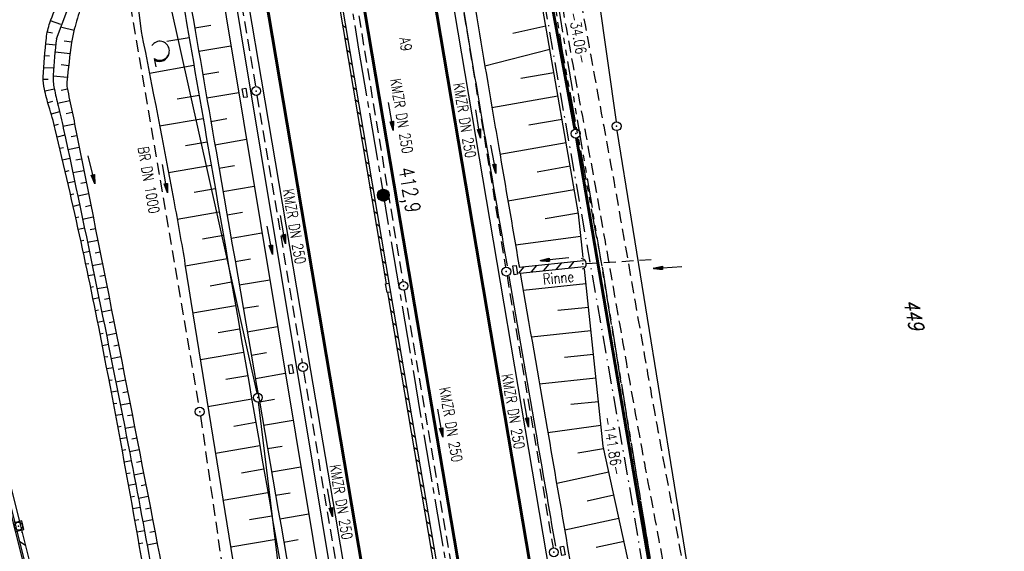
# Model space of a CAD drawing. Extents: x 447045 to 447634, y 442020 to 443192.
# Tile 37 of 82: x 447335 to 447501, y 442346 to 442436. Entities that reach past the tile are written whole.
import ezdxf
from ezdxf.enums import TextEntityAlignment as Align

# ---------------------------------------------------------------- set-up
doc = ezdxf.new("R2010")
doc.units = 0
doc.header["$LTSCALE"] = 2
doc.header["$MEASUREMENT"] = 0
for name, pattern in [('ACHSE', [5.5, 4, -0.5, 0.5, -0.5]), ('AUSGEZOGEN', [0]), ('BAB-FM2', [2.6, 1.5, -0.5, 0.1, -0.5]), ('GESTRICH-X2', [1.5, 1, -0.5]), ('PHANTOMX2', [5, 2.5, -0.5, 0.5, -0.5, 0.5, -0.5])]:
    doc.linetypes.add(name, pattern=pattern)
doc.layers.get('0').update_dxf_attribs({"linetype": 'AUSGEZOGEN'})
for name, color, linetype in [('206-ABSTAND', 8, 'AUSGEZOGEN'), ('206-FLSTNR', 8, 'AUSGEZOGEN'), ('206-GRENZL', 8, 'AUSGEZOGEN'), ('206-GRENZL-BAB', 7, 'AUSGEZOGEN'), ('206-GRENZP', 8, 'AUSGEZOGEN'), ('206-GRENZP-BAB', 7, 'AUSGEZOGEN'), ('ACHSETOP', 250, 'ACHSE'), ('BAB_FM', 5, 'BAB-FM2'), ('BOESCHG', 250, 'AUSGEZOGEN'), ('DB-Ingenieurbauwerke', 15, 'CONTINUOUS'), ('DURCHL', 200, 'GESTRICH-X2'), ('FBRTOP', 250, 'AUSGEZOGEN'), ('GRABEN', 250, 'AUSGEZOGEN'), ('HEKT_B', 250, 'CONTINUOUS'), ('KANAL', 7, 'GESTRICH-X2'), ('Lichtwellenleiter COLT', 46, 'PHANTOMX2'), ('Lichtwellenleiter GLH', 46, 'PHANTOMX2'), ('MULDE', 250, 'AUSGEZOGEN'), ('PFEIL', 7, 'CONTINUOUS'), ('PFEILTOP', 200, 'AUSGEZOGEN'), ('Rinne', 200, 'CONTINUOUS'), ('SCHLITZRINNE', 200, 'AUSGEZOGEN'), ('SCHRIFT', 7, 'AUSGEZOGEN'), ('SCHSYMBOL', 200, 'AUSGEZOGEN'), ('TEXTO', 4, 'CONTINUOUS'), ('WALD', 8, 'AUSGEZOGEN'), ('WEG', 250, 'GESTRICH-X2')]:
    doc.layers.add(name, color=color, linetype=linetype)
doc.styles.add('ROMANS', font='romans.shx', dxfattribs={"width": 0.8})

# ---------------------------------------------------------------- blocks, each defined once
blk = doc.blocks.new('*X15')
at = {"color": 0}
for p, q in [((212.23, 257.39), (213.24, 258.4)), ((212.24, 257.33), (213.31, 258.4)), ((212.24, 257.47), (213.17, 258.4)), ((212.24, 257.26), (213.37, 258.39)), ((212.24, 257.55), (213.09, 258.39)), ((212.25, 257.2), (213.43, 258.38)), ((212.26, 257.63), (213, 258.37)), ((212.27, 257.14), (213.49, 258.37)), ((212.28, 257.09), (213.55, 258.35)), ((212.29, 257.73), (212.9, 258.35)), ((212.3, 257.04), (213.6, 258.33)), ((212.32, 256.99), (213.65, 258.31)), ((212.34, 257.86), (212.78, 258.29)), ((212.35, 256.94), (213.69, 258.29)), ((212.37, 256.9), (213.74, 258.26)), ((212.4, 256.85), (213.78, 258.24)), ((212.43, 256.81), (213.83, 258.21)), ((212.46, 256.77), (213.86, 258.18)), ((212.49, 256.73), (213.9, 258.14)), ((212.53, 256.7), (213.94, 258.11)), ((212.56, 256.66), (213.97, 258.07)), ((212.6, 256.63), (214.01, 258.03)), ((212.64, 256.6), (214.04, 257.99)), ((212.68, 256.57), (214.07, 257.95)), ((212.73, 256.54), (214.09, 257.91)), ((212.77, 256.52), (214.12, 257.86)), ((212.82, 256.49), (214.14, 257.82)), ((212.87, 256.47), (214.16, 257.77)), ((212.92, 256.45), (214.18, 257.72)), ((212.97, 256.44), (214.2, 257.66)), ((213.03, 256.42), (214.21, 257.6)), ((213.09, 256.41), (214.22, 257.54)), ((213.16, 256.41), (214.23, 257.48)), ((213.22, 256.4), (214.23, 257.41)), ((213.3, 256.41), (214.23, 257.34)), ((213.38, 256.41), (214.22, 257.26)), ((213.46, 256.43), (214.2, 257.17)), ((213.56, 256.46), (214.18, 257.07)), ((213.69, 256.51), (214.12, 256.95))]:
    blk.add_line(p, q, dxfattribs=at)
blk = doc.blocks.new('SRMAST2')
at = {"color": 0}
blk.add_circle((0, 0), 0.999, dxfattribs=at)
blk.add_point((0, 0), dxfattribs=at)
blk.add_blockref('*X15', (-213.23, -257.4))
blk = doc.blocks.new('GST')
at = {"color": 0}
blk.add_circle((0, 0), 0.75, dxfattribs=at)
blk.add_point((0, 0), dxfattribs=at)
blk = doc.blocks.new('13')
blk.add_lwpolyline([(0.76, 1.22), (-0.75, 1.22), (-0.75, 1.8), (0.76, 1.8)], close=True)
at = {"rotation": 180}
blk.add_blockref('GST', (0, 0), dxfattribs=at)
blk = doc.blocks.new('10')
blk.add_blockref('GST', (0, 0))
blk = doc.blocks.new('PFEIL2')
at = {"color": 0}
for p, q in [((0.88, 0), (-2.4, -0.01)), ((0.88, -0.27), (0.88, 0.28)), ((0.88, 0.28), (2.43, 0.01)), ((0.91, 0.27), (0.88, 0.26)), ((0.97, 0.26), (0.88, 0.25)), ((1.02, 0.25), (0.88, 0.23)), ((1.07, 0.24), (0.88, 0.21)), ((1.13, 0.23), (0.88, 0.19)), ((1.18, 0.22), (0.88, 0.17)), ((1.24, 0.21), (0.88, 0.15)), ((1.29, 0.21), (0.88, 0.14)), ((1.34, 0.2), (0.88, 0.12)), ((1.4, 0.19), (0.88, 0.1)), ((1.45, 0.18), (0.88, 0.08)), ((1.51, 0.17), (0.88, 0.06)), ((1.56, 0.16), (0.88, 0.04)), ((1.61, 0.15), (0.88, 0.02)), ((1.67, 0.14), (0.88, 0.01)), ((1.72, 0.13), (0.88, -0.01)), ((1.78, 0.12), (0.88, -0.03)), ((1.83, 0.11), (0.88, -0.05)), ((1.88, 0.1), (0.88, -0.07)), ((1.94, 0.09), (0.88, -0.09)), ((2.05, 0.08), (0.88, -0.12)), ((1.99, 0.08), (0.88, -0.11)), ((2.1, 0.07), (0.88, -0.14)), ((2.15, 0.06), (0.88, -0.16)), ((2.21, 0.05), (0.88, -0.18)), ((2.26, 0.04), (0.88, -0.2)), ((2.32, 0.03), (0.88, -0.22)), ((2.37, 0.02), (0.88, -0.23)), ((2.42, 0.01), (0.88, -0.25)), ((2.43, 0.01), (0.88, -0.27))]:
    blk.add_line(p, q, dxfattribs=at)
blk = doc.blocks.new('LW')
at = {"color": 0}
blk.add_line((1.18, 0), (2.58, 0), dxfattribs=at)
for centre, radius, start, end in [((0.07, 1.19), 1.6, 312.7202, 226.7249), ((0.17, 1.08), 1.68, 321.1992, 68.9844), ((0.08, 1.13), 1.67, 319.2916, 65.2101)]:
    blk.add_arc(centre, radius, start, end, dxfattribs=at)
blk = doc.blocks.new('40')
at = {"color": 0}
blk.add_arc((0.02, 0.31), 0.91, 192.5363, 347.4637, dxfattribs=at)
blk.add_point((0, 0), dxfattribs=at)
blk = doc.blocks.new('20')
blk.add_lwpolyline([(-0.75, -0.75), (0.75, -0.75), (0.75, 0.75), (-0.75, 0.75)], close=True)
blk.add_circle((0, 0), 0.676)
blk.add_point((0, 0))

msp = doc.modelspace()

# ---------------------------------------------------------------- linework, layer by layer
at = {"layer": '206-GRENZL'}
for p, q in [((447429.5, 442462.6), (447435.7, 442418.51)), ((447458.32, 442278.34), (447435.92, 442417.03))]:
    msp.add_line(p, q, dxfattribs=at)
at = {"layer": '206-GRENZL-BAB', "flags": 128}
for points in [[(447340.95, 442525.76), (447375.11, 442372.74)], [(447388.91, 442259.99), (447375.36, 442371.27)]]:
    msp.add_lwpolyline(points, dxfattribs=at)
at = {"layer": '206-GRENZL-BAB', "const_width": 0.5, "flags": 128}
for points in [[(447422.86, 442449.27), (447428.76, 442417.26)], [(447429.03, 442415.78), (447447.62, 442307.02)]]:
    msp.add_lwpolyline(points, dxfattribs=at)
at = {"layer": 'ACHSETOP', "color": 0}
msp.add_lwpolyline([(447371.41, 442554.03), (447392.28, 442430.79), (447408.97, 442332.19), (447413.15, 442307.54)], dxfattribs=at)
at = {"layer": 'BAB_FM', "flags": 128}
msp.add_lwpolyline([(447287.85, 443084.34), (447299.24, 443047.47), (447314.2, 442998.98), (447327.56, 442950.02), (447335.27, 442919.51), (447350.59, 442849.2), (447359.25, 442799.96), (447367.9, 442750.71), (447376.25, 442701.41), (447385.1, 442652.2), (447393.45, 442602.9), (447401.9, 442553.62), (447411.24, 442504.49), (447420.3, 442457.34), (447421.02, 442453.41), (447429.32, 442406.13), (447437.97, 442356.88), (447446.12, 442307.55), (447457.49, 442233.3), (447461.15, 442208.57)], dxfattribs=at)
at = {"layer": 'BOESCHG'}
for p, q in [((447342.02, 442434.93), (447340.29, 442435.53)), ((447340.6, 442433.44), (447339.75, 442433.61)), ((447342.21, 442434.47), (447344.26, 442433.95)), ((447364.62, 442434.35), (447367.34, 442434.82)), ((447423.85, 442434.65), (447418.28, 442433.4)), ((447342.58, 442432.18), (447343.87, 442431.99)), ((447359.89, 442432.09), (447363.68, 442432.75)), ((447341.17, 442431.45), (447339.48, 442431.63)), ((447341.05, 442430.34), (447343.6, 442430.01)), ((447365.3, 442430.41), (447370.73, 442431.35)), ((447424.54, 442430.71), (447413.58, 442427.92)), ((447340.13, 442429.57), (447339.3, 442429.64)), ((447340.81, 442427.55), (447339.16, 442427.64)), ((447342.11, 442428.17), (447343.36, 442428.02)), ((447357, 442426.74), (447364.49, 442428.04)), ((447365.98, 442426.47), (447368.68, 442426.94)), ((447339.91, 442425.65), (447339.08, 442425.64)), ((447340.74, 442426.28), (447343.14, 442426.03)), ((447425.23, 442426.77), (447419.66, 442425.8)), ((447340.94, 442424.03), (447339.34, 442423.66)), ((447342.08, 442423.84), (447343.14, 442424.05)), ((447340.6, 442421.95), (447339.84, 442421.73)), ((447341.47, 442421.65), (447343.54, 442422.09)), ((447361.65, 442422.39), (447365.36, 442423.03)), ((447366.66, 442422.53), (447372.04, 442423.46)), ((447425.91, 442422.83), (447414.77, 442420.89)), ((447341.82, 442420.22), (447340.42, 442419.82)), ((447342.95, 442419.92), (447343.95, 442420.13)), ((447358.7, 442417.82), (447366.04, 442419.09)), ((447367.34, 442418.59), (447370.02, 442419.05)), ((447426.6, 442418.89), (447421.02, 442417.92)), ((447341.61, 442418.05), (447340.94, 442417.88)), ((447342.38, 442417.77), (447344.35, 442418.17)), ((447342.71, 442416.25), (447341.41, 442415.94)), ((447343.77, 442416.01), (447344.74, 442416.21)), ((447368.03, 442414.64), (447373.35, 442415.57)), ((447342.5, 442414.14), (447341.88, 442414)), ((447343.22, 442413.86), (447345.14, 442414.25)), ((447363.09, 442414.52), (447366.72, 442415.15)), ((447427.29, 442414.95), (447416.12, 442413)), ((447343.55, 442412.33), (447342.33, 442412.05)), ((447344.59, 442412.1), (447345.53, 442412.29)), ((447344.06, 442409.95), (447345.92, 442410.32)), ((447360.2, 442409.96), (447367.4, 442411.21)), ((447368.71, 442410.7), (447371.36, 442411.16)), ((447427.98, 442411.01), (447422.39, 442410.04)), ((447343.38, 442410.24), (447342.79, 442410.1)), ((447344.38, 442408.42), (447343.24, 442408.15)), ((447345.39, 442408.18), (447346.32, 442408.36)), ((447364.52, 442406.65), (447368.09, 442407.27)), ((447369.39, 442406.76), (447374.66, 442407.68)), ((447428.66, 442407.07), (447417.47, 442405.12)), ((447344.24, 442406.33), (447343.68, 442406.2)), ((447344.89, 442406.04), (447346.71, 442406.4)), ((447345.21, 442404.5), (447344.12, 442404.25)), ((447346.2, 442404.26), (447347.1, 442404.44)), ((447345.09, 442402.42), (447344.56, 442402.3)), ((447345.71, 442402.12), (447347.49, 442402.48)), ((447361.67, 442402.1), (447368.77, 442403.33)), ((447370.08, 442402.82), (447372.7, 442403.28)), ((447429.35, 442403.13), (447423.75, 442402.15)), ((447346.03, 442400.58), (447344.99, 442400.35)), ((447347, 442400.34), (447347.88, 442400.52)), ((447365.91, 442398.77), (447369.46, 442399.39)), ((447370.76, 442398.88), (447375.97, 442399.78)), ((447429.78, 442399.15), (447418.74, 442397.73)), ((447345.93, 442398.5), (447345.42, 442398.39)), ((447346.53, 442398.21), (447348.27, 442398.56)), ((447346.85, 442396.65), (447345.84, 442396.44)), ((447347.8, 442396.42), (447348.66, 442396.59)), ((447363.02, 442394.21), (447370.14, 442395.45)), ((447371.44, 442394.94), (447374.04, 442395.39)), ((447346.76, 442394.59), (447346.26, 442394.48)), ((447347.34, 442394.29), (447349.05, 442394.63)), ((447347.66, 442392.73), (447346.67, 442392.53)), ((447348.59, 442392.5), (447349.44, 442392.67)), ((447347.57, 442390.67), (447347.08, 442390.57)), ((447348.14, 442390.38), (447349.83, 442390.71)), ((447367.24, 442390.88), (447370.82, 442391.51)), ((447372.13, 442391), (447377.29, 442391.89)), ((447430.62, 442391.2), (447420.06, 442390.08)), ((447348.46, 442388.81), (447347.48, 442388.61)), ((447349.38, 442388.58), (447350.22, 442388.75)), ((447364.3, 442386.31), (447371.51, 442387.56)), ((447372.81, 442387.06), (447375.38, 442387.5)), ((447431.04, 442387.22), (447425.89, 442386.68)), ((447348.37, 442386.75), (447347.88, 442386.65)), ((447348.94, 442386.46), (447350.6, 442386.78)), ((447349.26, 442384.89), (447348.28, 442384.69)), ((447350.17, 442384.66), (447350.99, 442384.82)), ((447373.49, 442383.11), (447378.6, 442384)), ((447349.16, 442382.82), (447348.67, 442382.73)), ((447349.74, 442382.54), (447351.38, 442382.86)), ((447368.57, 442382.99), (447372.19, 442383.62)), ((447431.46, 442383.24), (447421.42, 442382.18)), ((447350.06, 442380.96), (447349.06, 442380.76)), ((447350.95, 442380.74), (447351.77, 442380.9)), ((447349.94, 442378.9), (447349.44, 442378.8)), ((447350.53, 442378.62), (447352.15, 442378.94)), ((447365.58, 442378.42), (447372.87, 442379.68)), ((447374.18, 442379.17), (447376.72, 442379.61)), ((447431.88, 442379.26), (447426.99, 442378.75)), ((447350.84, 442377.03), (447349.81, 442376.84)), ((447351.73, 442376.81), (447352.54, 442376.97)), ((447369.89, 442375.1), (447373.56, 442375.74)), ((447374.86, 442375.23), (447379.91, 442376.11)), ((447350.71, 442374.97), (447350.19, 442374.87)), ((447351.31, 442374.69), (447352.92, 442375.01)), ((447432.3, 442375.29), (447422.78, 442374.28)), ((447351.62, 442373.11), (447350.57, 442372.91)), ((447352.5, 442372.89), (447353.31, 442373.05)), ((447351.47, 442371.04), (447350.94, 442370.94)), ((447352.08, 442370.77), (447353.69, 442371.09)), ((447366.86, 442370.52), (447374.24, 442371.8)), ((447375.54, 442371.29), (447378.06, 442371.73)), ((447432.72, 442371.31), (447428.09, 442370.82)), ((447352.39, 442369.18), (447351.31, 442368.98)), ((447353.27, 442368.97), (447354.08, 442369.12)), ((447352.23, 442367.11), (447351.68, 442367.01)), ((447352.85, 442366.85), (447354.46, 442367.16)), ((447371.21, 442367.21), (447374.92, 442367.86)), ((447376.23, 442367.35), (447381.22, 442368.22)), ((447433.14, 442367.33), (447424.21, 442366.06)), ((447353.16, 442365.25), (447352.04, 442365.05)), ((447354.04, 442365.04), (447354.85, 442365.2)), ((447368.14, 442362.62), (447375.61, 442363.92)), ((447376.91, 442363.41), (447379.39, 442363.84)), ((447352.98, 442363.18), (447352.41, 442363.08)), ((447353.62, 442362.92), (447355.23, 442363.23)), ((447433.61, 442363.36), (447429.24, 442362.63)), ((447353.92, 442361.32), (447352.77, 442361.11)), ((447354.8, 442361.11), (447355.61, 442361.27)), ((447353.71, 442359.25), (447353.13, 442359.14)), ((447354.37, 442358.99), (447355.99, 442359.31)), ((447372.53, 442359.32), (447376.29, 442359.98)), ((447377.59, 442359.47), (447382.54, 442360.32)), ((447434.47, 442359.45), (447425.69, 442357.52)), ((447354.67, 442357.39), (447353.49, 442357.18)), ((447355.56, 442357.19), (447356.38, 442357.35)), ((447369.42, 442354.73), (447376.97, 442356.03)), ((447378.27, 442355.53), (447380.73, 442355.95)), ((447435.33, 442355.55), (447430.85, 442354.56)), ((447354.45, 442355.32), (447353.84, 442355.21)), ((447355.12, 442355.06), (447356.76, 442355.38)), ((447355.42, 442353.46), (447354.2, 442353.24)), ((447356.31, 442353.26), (447357.14, 442353.42)), ((447378.96, 442351.58), (447383.85, 442352.43)), ((447355.17, 442351.38), (447354.55, 442351.27)), ((447355.85, 442351.13), (447357.52, 442351.46)), ((447373.85, 442351.43), (447377.65, 442352.09)), ((447436.19, 442351.64), (447427.04, 442349.63)), ((447356.15, 442349.52), (447354.9, 442349.3)), ((447357.06, 442349.33), (447357.9, 442349.49)), ((447355.88, 442347.44), (447355.25, 442347.33)), ((447356.58, 442347.2), (447358.28, 442347.53)), ((447370.69, 442346.83), (447378.34, 442348.15)), ((447379.64, 442347.64), (447382.07, 442348.06)), ((447437.05, 442347.73), (447432.38, 442346.71))]:
    msp.add_line(p, q, dxfattribs=at)
for points in [[(447430.15, 442395.62), (447429.38, 442402.97), (447423.35, 442437.53), (447412.37, 442481.29), (447408.4, 442497.72), (447401.66, 442527.59), (447393.64, 442570.96), (447387.05, 442600.16), (447374.96, 442688.12), (447367.93, 442731.05), (447359.46, 442776.38)], [(447452.46, 442248.87), (447445.18, 442297.08), (447437.68, 442344.84), (447433.51, 442363.81), (447430.36, 442393.64)]]:
    msp.add_lwpolyline(points, dxfattribs=at)
for points in [[(447343.8, 442564.7, 0.001937), (447347.53, 442538.98, 0.004276), (447349.37, 442527.35, 0.000221), (447355.78, 442488.93, -0.00118), (447356.97, 442481.72, -0.002103), (447361.38, 442453.87, 0.004452), (447363.52, 442440.72, 0.000314), (447368.22, 442413.56, -0.000101), (447382.83, 442329.25, -0.000052), (447388.96, 442293.79, 0.000063), (447393.99, 442264.7, 0.008534), (447398.41, 442241.52, -0.005165), (447405.98, 442203.26, -0.012619), (447414.72, 442148.98, 0.015149), (447422.23, 442103.8, 0.002881), (447423.63, 442096.93, -0.000329), (447423.83, 442095.94, -0.014194)], [(447347.22, 442533.09, 0.002178), (447348.18, 442527.18, 0.000221), (447354.6, 442488.74, -0.00118), (447355.79, 442481.52, -0.002101), (447360.19, 442453.67, 0.004452), (447362.34, 442440.53, 0.00006), (447363.31, 442434.86, -0.000125)], [(447355.6, 442433.74, -0.002326), (447361.1, 442405.19, -0.006223), (447362.98, 442394.49, -0.000213), (447373.76, 442327.82, -0.004745), (447374.22, 442324.82, -0.000158), (447376.62, 442307.86, 0.000088), (447380.91, 442277.56, 0.000171), (447386.25, 442239.98, 0.000486), (447388.14, 442226.75, 0.043487), (447390.28, 442217.62, -0.035626), (447393.07, 442206.53, -0.015589), (447395.49, 442189.77, 0.012811), (447398.33, 442169.36, 0.001759), (447400.41, 442157.01, -0.000419), (447409.3, 442105.16, -0.003399), (447413.91, 442077.02, -0.00132), (447419.24, 442042.38)], [(447363.31, 442434.86, 0.000267), (447367.67, 442409.69, -0.000125), (447381.64, 442329.04, -0.000031), (447388.04, 442292.08, 0.000041), (447392.81, 442264.5, 0.003207), (447396.52, 442243.84, -0.001616), (447404.01, 442202.89, -0.009356), (447413.24, 442145.39, 0.012826), (447420.26, 442103.48, 0.004034), (447421.5, 442097.35, -0.002898), (447423.24, 442088.82, -0.014157), (447429.08, 442054.36, 0.001903), (447430.48, 442044.69, 0.007789)]]:
    msp.add_lwpolyline(points, format="xyb", dxfattribs=at)
at = {"layer": 'BOESCHG', "flags": 128}
msp.add_lwpolyline([(447337.05, 442530.66), (447345.96, 442494.12), (447352.58, 442458.92), (447354.54, 442442.45), (447355.6, 442433.74)], dxfattribs=at)
for points in [[(447372.91, 442243.48, -0.002941), (447368.03, 442269.4, -0.005615), (447365.71, 442283.02, -0.000607), (447361.48, 442309.79, 0.001372), (447359.59, 442321.63, 0.007577), (447349.36, 442379.18, 0.011367), (447341.09, 442417.26, 0.01696), (447340.02, 442421.15, -0.02305), (447339.26, 442424.03, -0.062971), (447339.08, 442426.05, -0.019326), (447339.6, 442432.63, -0.052391), (447340.18, 442435.22, -0.032), (447341.83, 442439.22)], [(447345.41, 442437.78, 0.01787), (447344.31, 442434.13, 0.02944), (447343.85, 442431.86, 0.010839), (447343.06, 442425.26, 0.070941), (447343.11, 442424.24, 0.005818), (447343.51, 442422.22, -0.002865), (447344.36, 442418.14, -0.001809), (447358.37, 442347.05, -0.005165), (447362.93, 442322.07, -0.004603), (447364.03, 442315.31, 0.000976), (447368.99, 442283.38, 0.004891), (447371.27, 442269.74, 0.002564), (447376.01, 442243.79)]]:
    msp.add_lwpolyline(points, format="xyb", dxfattribs=at)
at = {"layer": 'DB-Ingenieurbauwerke', "linetype": 'Continuous'}
msp.add_line((447392.83, 442116.89), (447216.67, 442818.01), dxfattribs=at)
at = {"layer": 'DURCHL'}
msp.add_line((447430.67, 442394.61), (447441.75, 442395.29), dxfattribs=at)
at = {"layer": 'FBRTOP', "color": 0}
msp.add_lwpolyline([(447358.95, 442729.41, 0.000005), (447365.21, 442692.44, -0.000003), (447371.47, 442655.47, -0.000003), (447379.82, 442606.17, 0.000003), (447388.17, 442556.87), (447409.04, 442433.62), (447425.73, 442335.03, -0.000003), (447426.43, 442330.92, -0.000001), (447429.91, 442310.38)], format="xyb", dxfattribs=at)
at = {"layer": 'FBRTOP', "color": 0, "const_width": 0.5}
for points in [[(447355.99, 442728.91, 0.000005), (447362.25, 442691.94, -0.000003), (447368.51, 442654.96, -0.000003), (447376.86, 442605.67, 0.000003), (447385.21, 442556.37), (447406.08, 442433.12), (447422.78, 442334.53, -0.000003), (447423.47, 442330.42, -0.000001), (447426.95, 442309.88)], [(447328.38, 442724.24, 0.000005), (447334.64, 442687.26, -0.000003), (447340.91, 442650.29, -0.000003), (447349.25, 442600.99, 0.000003), (447357.6, 442551.69), (447378.47, 442428.45), (447395.17, 442329.85, -0.000003), (447395.87, 442325.74, -0.000001), (447399.34, 442305.2)]]:
    msp.add_lwpolyline(points, format="xyb", dxfattribs=at)
at = {"layer": 'FBRTOP', "const_width": 0.5}
for points in [[(447347.78, 442706.23, -0.000059), (447354.34, 442667.66, -0.000134), (447357.23, 442650.67, -0.000149), (447359.02, 442640.09, -0.00004), (447365.71, 442600.45, -0.000105), (447370.31, 442573.14, 0.000133), (447373.92, 442551.72, 0.000526), (447378.01, 442527.64, -0.000476), (447382.11, 442503.55), (447390.56, 442453.43, 0.000091), (447393.3, 442437.2, 0.000045), (447398.85, 442404.42)], [(447398.85, 442404.42, -0.000026), (447404.35, 442372.08, -0.000052), (447407.1, 442355.92), (447415.36, 442307.31, -0.000099), (447419.67, 442281.77, 0.000025), (447423.99, 442256.23, 0.000001), (447428.12, 442231.81, -0.000002), (447432.24, 442207.4, -0.000028), (447436.38, 442182.92, 0.000056), (447440.51, 442158.44, 0.000309), (447444.65, 442134.09, -0.000068), (447448.78, 442109.73, -0.000049), (447453.2, 442083.64, -0.000054), (447457.19, 442060.08, -0.000254), (447458.8, 442050.53, 0.000203)]]:
    msp.add_lwpolyline(points, format="xyb", dxfattribs=at)
at = {"layer": 'FBRTOP', "flags": 128}
msp.add_lwpolyline([(447350.9, 442573.14), (447355.05, 442548.72), (447363.35, 442499.55), (447367.53, 442474.86), (447371.68, 442450.25), (447375.84, 442425.73), (447379.97, 442401.16), (447384.14, 442376.6), (447388.33, 442352.19), (447392.47, 442327.53), (447396.7, 442302.64), (447400.87, 442278.1), (447405.02, 442253.45), (447409.13, 442229.04), (447413.32, 442204.42), (447417.51, 442179.75), (447421.68, 442155.18), (447425.88, 442130.45), (447427.86, 442118.39), (447430.02, 442106.04), (447432.09, 442093.82), (447434.13, 442081.74), (447436.22, 442069.28), (447438.33, 442056.99), (447440.07, 442046.67)], dxfattribs=at)
at = {"layer": 'GRABEN', "flags": 128}
msp.add_lwpolyline([(447341.31, 442432.52), (447343.2, 442437.56)], dxfattribs=at)
at = {"layer": 'GRABEN'}
msp.add_lwpolyline([(447341.31, 442432.52, 0.022963), (447340.74, 442426.38, 0.062588), (447340.92, 442424.12, 0.009794), (447341.58, 442421.22, -0.007512), (447342.45, 442417.44, -0.005177), (447353.41, 442363.99, -0.006577), (447361.04, 442321.73, -0.0012), (447362.51, 442312.79, 0.000361), (447367.34, 442283.12, 0.002866), (447369.64, 442269.55, 0.001494), (447374.28, 442243.56)], format="xyb", dxfattribs=at)
at = {"layer": 'KANAL'}
for p, q in [((447368.06, 442465), (447374.88, 442424.44)), ((447352.19, 442447.09), (447365.34, 442370.37)), ((447409.06, 442442.72), (447417.06, 442394)), ((447391.81, 442439.34), (447399.72, 442391.59)), ((447375.12, 442422.97), (447382.75, 442377.91)), ((447417.31, 442392.53), (447425.09, 442346.66)), ((447399.97, 442390.09), (447408, 442343.03)), ((447383, 442376.44), (447390.78, 442330.09)), ((447365.59, 442368.87), (447377.09, 442289.47))]:
    msp.add_line(p, q, dxfattribs=at)
at = {"layer": 'Lichtwellenleiter COLT', "flags": 128}
msp.add_lwpolyline([(447344.52, 442875.65), (447352.7, 442828.1), (447369.23, 442734.8), (447375.87, 442696.64), (447378.62, 442680.63), (447387.83, 442624.89), (447395.61, 442573.2), (447401.59, 442547.29), (447411.34, 442497.77), (447422.71, 442454.96), (447426.64, 442430.36), (447433.51, 442393.05), (447442.37, 442339.26), (447456.7, 442249.29), (447463.6, 442209.09), (447469.32, 442174.78), (447469.36, 442166.15), (447470.01, 442158.25), (447478.55, 442083.31), (447480.14, 442073.68), (447482.71, 442066.62), (447485.07, 442055.95)], dxfattribs=at)
at = {"layer": 'Lichtwellenleiter GLH', "flags": 128}
msp.add_lwpolyline([(447259.04, 443168.21), (447265.31, 443151.83), (447279.09, 443111.84), (447290.99, 443072.43), (447309.84, 443012.75), (447312.7, 443003.91), (447321.36, 442972.16), (447331.73, 442933.43), (447344.04, 442881.27), (447352.15, 442831.86), (447362.44, 442776.78), (447362.44, 442776.78), (447385.5, 442641.63), (447385.5, 442641.63), (447399.79, 442555.67), (447401.59, 442547.29), (447405.35, 442530.29), (447408.25, 442515.86), (447412.3, 442495.68), (447415.14, 442489.08), (447418.34, 442478.18), (447421.52, 442464.98), (447421.52, 442464.98), (447427.09, 442431.18), (447433.16, 442395.08), (447433.6, 442392.11), (447442.37, 442339.26), (447446.8, 442314.88), (447447.2, 442307.73), (447447.04, 442305.66), (447448.11, 442303.18), (447455.85, 442257.88), (447455.97, 442254.99), (447459.18, 442233.7), (447462.55, 442212.49), (447466.16, 442189.43), (447469.2, 442166.06), (447470.01, 442158.25), (447477.85, 442087.76), (447478.83, 442082.34), (447479.74, 442076.08), (447482.71, 442066.62), (447482.87, 442066.06), (447484.53, 442055.83)], dxfattribs=at)
at = {"layer": 'MULDE'}
for points in [[(447354.08, 442782.33, -0.004914), (447355.7, 442772.42, 0.003715), (447357.8, 442759.34, 0.001622), (447362.16, 442733.98, -0.001724), (447366.26, 442710.1, -0.000007), (447369.42, 442691.33, -0.000038), (447369.99, 442687.96, -0.000003), (447371.54, 442678.72, -0.000001), (447374.56, 442660.73, -0.00005), (447377.2, 442645.01, -0.000023), (447382.89, 442611.09, -0.00165), (447387.52, 442582.89, 0.001917), (447391.52, 442558.64, 0.001104), (447394.73, 442539.88, -0.001017), (447398.22, 442519.52, -0.0001), (447401.29, 442501.32, -0.000089), (447404.74, 442480.83, -0.000682), (447411.3, 442441.55, 0.001222), (447414.99, 442419.63, 0.000237), (447415.92, 442414.17, 0.000065), (447419.32, 442394.4, 0.000006), (447419.38, 442394, -0.000599)], [(447409.08, 442442.74, -0.000026), (447409.33, 442441.23, 0.001222), (447413.01, 442419.3, 0.000237), (447413.95, 442413.83, 0.000065), (447417.32, 442394.21, 0.000428)], [(447417.62, 442392.48, 0.000404), (447422.11, 442366.44, -0.000592), (447425.47, 442346.96, -0.002002)], [(447419.55, 442393.01, 0.000407), (447424.08, 442366.78, -0.000599), (447427.48, 442347.06, -0.002002), (447430.89, 442326.69, 0.001525), (447435.32, 442299.95, 0.000138), (447441.06, 442266.12, 0.00025), (447444.24, 442247.45, 0.000001), (447444.3, 442247.09, -0.000031)]]:
    msp.add_lwpolyline(points, format="xyb", dxfattribs=at)
for points in [[(447347.35, 442572.54), (447366.99, 442453.85), (447387.46, 442330.68), (447409.35, 442206.52), (447427.42, 442099.51), (447436.39, 442045.91)], [(447360.67, 442504.3), (447368.96, 442454.18), (447389.43, 442331.02), (447411.33, 442206.86), (447412.37, 442200.68)]]:
    msp.add_lwpolyline(points, dxfattribs=at)
at = {"layer": 'PFEILTOP'}
for p, q in [((447419.33, 442392.98), (447420.22, 442394.08)), ((447421.44, 442393.21), (447422.33, 442394.31)), ((447423.55, 442393.43), (447424.44, 442394.53)), ((447425.66, 442393.65), (447426.55, 442394.75)), ((447427.77, 442393.87), (447428.66, 442394.97)), ((447335.4, 442349.36), (447335.58, 442349.24)), ((447335.12, 442347.76), (447336.1, 442347.15))]:
    msp.add_line(p, q, dxfattribs=at)
at = {"layer": 'Rinne'}
for p, q in [((447419.38, 442394), (447430.2, 442395.14)), ((447419.55, 442393.01), (447430.31, 442394.14))]:
    msp.add_line(p, q, dxfattribs=at)
for points in [[(447412.21, 442040.93), (447412.09, 442041.41, -0.000168), (447412.09, 442041.41), (447399.88, 442089.91), (447390.85, 442125.7), (447390.63, 442126.71), (447378.77, 442173.89), (447378.42, 442175.23), (447372.09, 442200.46), (447340.02, 442328.15), (447334.51, 442350.22, -0.000106), (447334.51, 442350.22), (447320.4, 442406.8), (447320.17, 442407.65), (447309.1, 442451.49), (447305.64, 442465.47), (447291.03, 442523.41), (447290.99, 442524.11), (447290.8, 442524.82), (447282.43, 442560.66)], [(447391.22, 442127.62), (447379.54, 442174.08), (447379.2, 442175.43), (447372.87, 442200.66, 0.000099), (447372.87, 442200.66), (447340.8, 442328.34), (447335.29, 442350.41), (447321.17, 442406.99), (447320.95, 442407.85), (447309.87, 442451.69), (447306.41, 442465.67), (447291.83, 442523.54), (447291.78, 442524.23), (447291.58, 442525.01), (447283.21, 442560.84)]]:
    msp.add_lwpolyline(points, format="xyb", dxfattribs=at)
at = {"layer": 'SCHLITZRINNE'}
for p, q in [((447389.54, 442434.83), (447390.11, 442434.42)), ((447389.89, 442432.74), (447390.47, 442432.33)), ((447390.24, 442430.65), (447390.82, 442430.24)), ((447390.6, 442428.56), (447391.17, 442428.15)), ((447390.95, 442426.46), (447391.53, 442426.05)), ((447391.3, 442424.37), (447391.88, 442423.96)), ((447391.66, 442422.28), (447392.23, 442421.87)), ((447392.01, 442420.19), (447392.59, 442419.78)), ((447392.37, 442418.09), (447392.94, 442417.68)), ((447392.72, 442416), (447393.3, 442415.59)), ((447393.07, 442413.91), (447393.65, 442413.5)), ((447393.43, 442411.82), (447394, 442411.41)), ((447393.78, 442409.72), (447394.36, 442409.31)), ((447394.13, 442407.63), (447394.71, 442407.22)), ((447394.49, 442405.54), (447395.06, 442405.13)), ((447394.84, 442403.45), (447395.42, 442403.04)), ((447395.19, 442401.35), (447395.77, 442400.94)), ((447395.55, 442399.26), (447396.12, 442398.85)), ((447395.9, 442397.17), (447396.48, 442396.76)), ((447396.25, 442395.08), (447396.83, 442394.67)), ((447396.61, 442392.99), (447397.18, 442392.58)), ((447397.54, 442390.48), (447397.54, 442390.48)), ((447397.32, 442388.8), (447397.89, 442388.39)), ((447397.67, 442386.71), (447398.25, 442386.3)), ((447398.03, 442384.61), (447398.6, 442384.2)), ((447398.38, 442382.52), (447398.96, 442382.11)), ((447398.74, 442380.42), (447399.32, 442380.01)), ((447399.09, 442378.33), (447399.67, 442377.92)), ((447399.45, 442376.24), (447400.03, 442375.83)), ((447399.81, 442374.14), (447400.38, 442373.73)), ((447400.16, 442372.05), (447400.74, 442371.64)), ((447400.52, 442369.95), (447401.09, 442369.54)), ((447400.87, 442367.86), (447401.45, 442367.45)), ((447401.23, 442365.77), (447401.81, 442365.36)), ((447401.59, 442363.67), (447402.16, 442363.26)), ((447401.94, 442361.58), (447402.52, 442361.17)), ((447402.3, 442359.48), (447402.87, 442359.07)), ((447402.65, 442357.39), (447403.23, 442356.98)), ((447403.01, 442355.3), (447403.59, 442354.89)), ((447403.36, 442353.2), (447403.94, 442352.79)), ((447403.72, 442351.11), (447404.3, 442350.7)), ((447404.08, 442349.01), (447404.65, 442348.6)), ((447404.43, 442346.92), (447405.01, 442346.51))]:
    msp.add_line(p, q, dxfattribs=at)
at = {"layer": 'SCHLITZRINNE', "flags": 128}
for points in [[(447334.61, 442762.62), (447342.75, 442714.53), (447353.71, 442649.78), (447366.66, 442573), (447374.28, 442528.1), (447381.7, 442484.19), (447389.27, 442439.44), (447397.61, 442390.05), (447405.85, 442341.53), (447414.19, 442292.22), (447422.92, 442240.68), (447431.34, 442190.99), (447439.46, 442143.08), (447447.75, 442093.98), (447454.08, 442054.03), (447454.81, 442049.71)], [(447388.86, 442438.86), (447396.91, 442391.2)], [(447397.16, 442389.72), (447405.16, 442342.63)]]:
    msp.add_lwpolyline(points, dxfattribs=at)
at = {"layer": 'SCHSYMBOL'}
for points in [[(447373.22, 442424.16), (447373.47, 442422.68), (447372.89, 442422.59), (447372.64, 442424.07)], [(447397.4, 442391.29), (447397.65, 442389.81), (447397.08, 442389.71), (447396.83, 442391.19)], [(447381.02, 442377.59), (447381.27, 442376.11), (447380.69, 442376.02), (447380.44, 442377.5)]]:
    msp.add_lwpolyline(points, close=True, dxfattribs=at)
at = {"layer": 'WEG', "flags": 128}
for points in [[(447327.04, 443083.7, -0.002437), (447335.29, 443058.34, -0.004339), (447339.73, 443044.04, -0.000099), (447349.2, 443012.57, -0.002471), (447349.57, 443011.31, -0.004476), (447354.58, 442993.43, -0.004642), (447359.09, 442976.11, -0.002895), (447363.28, 442958.99, -0.001656), (447370.33, 442928.99, -0.001604), (447377.06, 442899.46, -0.001875), (447382.65, 442874.17, -0.004421), (447389.34, 442841.92, -0.006132), (447393.68, 442818.58, -0.003005), (447398.02, 442792.54, 0.00306), (447402.29, 442766.98, 0.000288), (447407.23, 442738.57, -0.000455), (447410.34, 442720.59, -0.000333), (447413.61, 442701.59, -0.000095), (447425.01, 442634.92, -0.000977), (447428.71, 442613.02, -0.00052), (447435.53, 442571.84, -0.008035), (447438.5, 442551.81, -0.022466), (447439.12, 442544.59, -0.016241), (447439.14, 442542.64, -0.016249), (447439.03, 442540.68, -0.027453), (447438.53, 442537.23, -0.026189), (447437.62, 442533.68, -0.022802), (447436.84, 442531.53, 0.031624), (447436.3, 442529.97, 0.019762), (447436, 442528.67, -0.017482), (447435.67, 442527.21, -0.034777), (447434.2, 442522.91, 0.024921), (447432.03, 442516.95, 0.008019), (447430.56, 442511.86, 0.00626), (447428.86, 442505.3, 0.01351), (447427.51, 442499.08, 0.007166), (447425.44, 442487.26, 0.018996), (447424.07, 442475.91, 0.022795), (447423.72, 442466.38, 0.023282), (447424.42, 442453.67, 0.0189), (447426.6, 442438.15, 0.001894), (447430.26, 442418.16, -0.002492), (447433.03, 442402.96, -0.000576), (447437.35, 442378.35, 0.001527), (447439, 442369.06, 0.001994), (447441.4, 442356.08, -0.00139), (447444.86, 442337.47, -0.001216), (447445.02, 442336.6, -0.000027), (447451.99, 442297.46, -0.003817), (447454.31, 442283.79, -0.001935), (447458.59, 442256.78)], [(447455.51, 442531.3, 0.017896), (447451.34, 442531.44, 0.023731), (447448.19, 442531.28, 0.002173), (447445.5, 442531, 0.010156), (447444.93, 442530.92, 0.041448), (447443.29, 442530.54, 0.034455), (447441.42, 442529.79, 0.061248), (447439.89, 442528.8, 0.134512), (447439.41, 442528.11), (447438.72, 442526.13), (447435.12, 442515.98, 0.018423), (447434.23, 442513.12, 0.006241), (447432.01, 442504.57, 0.013529), (447430.68, 442498.44, 0.007199), (447428.65, 442486.83, 0.018963), (447427.31, 442475.73, 0.022709), (447426.97, 442466.41, 0.023368), (447427.65, 442453.92, 0.018891), (447429.8, 442438.6, 0.001909), (447433.45, 442418.73, -0.002498), (447436.21, 442403.53, -0.000577), (447440.53, 442378.93, 0.001527), (447442.18, 442369.64, 0.001993), (447444.58, 442356.66, -0.001389), (447448.04, 442338.04, -0.001216), (447448.2, 442337.18, -0.000027), (447455.18, 442298, -0.003817), (447457.5, 442284.32, -0.001935), (447461.79, 442257.3)]]:
    msp.add_lwpolyline(points, format="xyb", dxfattribs=at)

# ---------------------------------------------------------------- block references
at = {"layer": '206-GRENZP', "rotation": 281.646770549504}
msp.add_blockref('GST', (447435.8, 442417.77), dxfattribs=at)
at = {"layer": '206-GRENZP-BAB', "rotation": 281.646770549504}
for p in [(447428.9, 442416.52), (447375.27, 442372.01)]:
    msp.add_blockref('GST', p, dxfattribs=at)
at = {"layer": 'HEKT_B'}
msp.add_blockref('SRMAST2', (447396.45, 442406.14), dxfattribs=at)
at = {"layer": 'PFEIL'}
for p, rotation in [((447397.72, 442419.43), 279.4098000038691), ((447412.44, 442418.14), 279.3426000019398), ((447359.6, 442408.94), 279.7215000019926), ((447379.5, 442400.34), 279.626999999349), ((447420.54, 442369.43), 279.6249999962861), ((447406.05, 442367.72), 279.6812999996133), ((447387.44, 442354.27), 279.5239000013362)]:
    msp.add_blockref('PFEIL2', p, dxfattribs=dict(at, rotation=rotation))
at = {"layer": 'PFEILTOP'}
for p, rotation in [((447415.02, 442412.21), 279.9870299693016), ((447347.22, 442410.42), 283.111719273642), ((447377.28, 442398.55), 280.6214435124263), ((447425.34, 442395.36), 185.6254762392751), ((447444.41, 442393.95), 183.0313870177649)]:
    msp.add_blockref('PFEIL2', p, dxfattribs=dict(at, rotation=rotation))
at = {"layer": 'SCHSYMBOL'}
for name, p, rotation in [('GST', (447374.99, 442423.7), 279.6115999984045), ('40', (447430.08, 442394.57), 94.88538575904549), ('13', (447417.19, 442393.26), 279.6116), ('GST', (447399.85, 442390.85), 279.6115999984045), ('GST', (447382.89, 442377.17), 279.6115999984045), ('10', (447365.47, 442369.63), 279.6116), ('20', (447334.9, 442350.31), 283.8713035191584), ('13', (447425.21, 442345.92), 279.6116)]:
    msp.add_blockref(name, p, dxfattribs=dict(at, rotation=rotation))
at = {"layer": 'WALD', "rotation": 280.7849576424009}
msp.add_blockref('LW', (447357.56, 442430.34), dxfattribs=at)

# ---------------------------------------------------------------- texts
at = {"layer": '206-ABSTAND', "char_height": 1.8, "attachment_point": 5, "style": 'ROMANS'}
for s, insert, rotation in [('-34.06-', (447429.36, 442432.68), 280.4555), ('-141.86-', (447435.14, 442363.88), 279.7033)]:
    msp.add_mtext(s, dxfattribs=dict(at, insert=insert, rotation=rotation))
at = {"layer": '206-FLSTNR', "style": 'ROMANS', "oblique": 15, "width": 0.8}
msp.add_text('449', height=2.5, rotation=281.6468, dxfattribs=at).set_placement((447484.22, 442388.27))
at = {"layer": 'HEKT_B', "style": 'ROMANS', "width": 0.8}
msp.add_text('412,9', height=2.5, rotation=279.6115, dxfattribs=at).set_placement((447399.03, 442410.62))
at = {"layer": 'Rinne', "style": 'ROMANS', "width": 0.8}
msp.add_text('Rinne', height=1.8, rotation=5.1189, dxfattribs=at).set_placement((447423.44, 442391.08))
at = {"layer": 'SCHRIFT', "style": 'ROMANS', "width": 0.8}
msp.add_text('A9', height=1.8, rotation=278.1701, dxfattribs=at).set_placement((447399.15, 442432.64))
at = {"layer": 'TEXTO', "style": 'ROMANS', "width": 0.75}
for s, rotation, p in [('KMZR DN 250', 279.4098, (447398.65, 442419.35)), ('KMZR DN 250', 279.3426, (447409.3, 442418.61)), ('BR DN 1000', 279.7215, (447355.99, 442408.55)), ('KMZR DN 250', 279.627, (447380.55, 442400.72)), ('KMZR DN 250', 279.625, (447417.49, 442369.52)), ('KMZR DN 250', 279.6813, (447406.97, 442367.32)), ('KMZR DN 250', 279.5239, (447388.46, 442354.25))]:
    msp.add_text(s, height=1.8, rotation=rotation, dxfattribs=at).set_placement(p, align=Align.CENTER)

doc.saveas('drawing.dxf')
